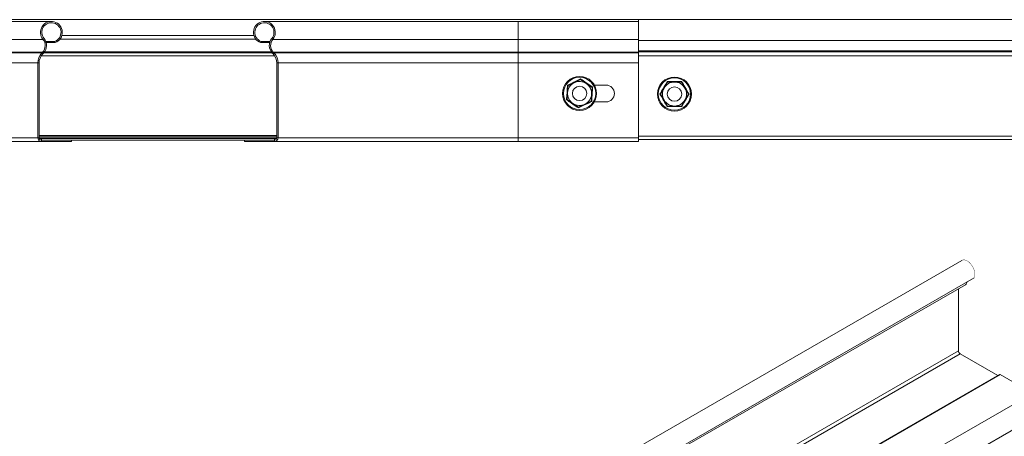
# Model space of a CAD drawing. Header units: millimetres. Extents: x 244 to 1375, y -1661 to 508.
# Tile 3 of 9: x 586 to 996, y -925 to -751. Entities that reach past the tile are written whole.
import ezdxf

# ---------------------------------------------------------------- set-up
doc = ezdxf.new("R2010")
doc.units = ezdxf.units.MM
doc.linetypes.add('K5LT32768', pattern=[0])
doc.linetypes.add('K5LT32769', pattern=[0])

msp = doc.modelspace()

# ---------------------------------------------------------------- linework, layer by layer
at = {"color": 7, "linetype": 'K5LT32768', "lineweight": 15}
for p, q in [((843.69, -751.23), (443.69, -751.23)), ((599.37, -751.98), (493.69, -751.98)), ((793.69, -751.98), (688.02, -751.98)), ((843.69, -751.98), (793.69, -751.98)), ((1043.69, -751.23), (843.69, -751.23)), ((843.69, -751.23), (843.69, -756.16)), ((603.74, -757.79), (683.65, -757.79)), ((843.69, -759.44), (843.69, -756.16)), ((493.69, -759.44), (595.87, -759.44)), ((595.87, -759.44), (596.29, -759.09)), ((597.01, -760.28), (600.76, -760.28)), ((597.18, -760.8), (600.95, -760.8)), ((600.95, -760.8), (600.76, -760.28)), ((686.44, -760.8), (686.63, -760.28)), ((686.44, -760.8), (690.21, -760.8)), ((686.63, -760.28), (690.38, -760.28)), ((691.52, -759.44), (691.1, -759.09)), ((691.52, -759.44), (793.69, -759.44)), ((793.69, -764.75), (793.69, -759.44)), ((793.69, -759.44), (843.69, -759.44)), ((843.69, -764.37), (843.69, -759.44)), ((843.69, -759.87), (1043.69, -759.87)), ((493.69, -764.75), (595.69, -764.75)), ((493.69, -765.11), (595.34, -765.11)), ((595.34, -765.11), (595.69, -764.75)), ((595.34, -765.11), (595.74, -765.49)), ((595.69, -764.75), (596.09, -765.13)), ((595.74, -765.49), (596.09, -765.13)), ((691.7, -764.75), (691.3, -765.13)), ((691.65, -765.49), (691.3, -765.13)), ((692.04, -765.11), (691.65, -765.49)), ((692.04, -765.11), (691.7, -764.75)), ((691.7, -764.75), (793.69, -764.75)), ((692.04, -765.11), (793.69, -765.11)), ((793.69, -765.11), (793.69, -764.75)), ((793.69, -764.75), (843.69, -764.75)), ((793.69, -769.24), (793.69, -765.11)), ((793.69, -765.11), (843.69, -765.11)), ((843.69, -764.17), (1043.69, -764.17)), ((843.69, -764.37), (843.69, -764.59)), ((843.69, -764.59), (843.69, -766.34)), ((843.69, -764.59), (1043.69, -764.59)), ((493.69, -769.24), (593.69, -769.24)), ((593.69, -769.24), (594.24, -769.24)), ((593.69, -800.48), (593.69, -769.24)), ((594.24, -800.48), (594.24, -769.24)), ((693.69, -769.24), (693.14, -769.24)), ((693.14, -800.48), (693.14, -769.24)), ((693.69, -800.48), (693.69, -769.24)), ((693.69, -769.24), (793.69, -769.24)), ((793.69, -800.48), (793.69, -769.24)), ((793.69, -769.24), (843.69, -769.24)), ((843.69, -766.34), (1043.69, -766.34)), ((843.69, -766.34), (843.69, -799.73)), ((843.69, -800.48), (843.69, -769.24)), ((814.41, -778.76), (814.16, -778.59)), ((814.41, -778.76), (817, -777.49)), ((817, -777.49), (819.59, -776.22)), ((819.59, -776.22), (819.61, -775.93)), ((819.59, -776.22), (821.99, -777.84)), ((821.99, -777.84), (824.38, -779.45)), ((830.19, -778.48), (825.37, -778.48)), ((854.36, -779.73), (855.81, -777.23)), ((855.81, -777.23), (855.66, -776.98)), ((858.69, -777.23), (855.81, -777.23)), ((861.58, -777.23), (858.69, -777.23)), ((861.58, -777.23), (861.73, -776.98)), ((861.58, -777.23), (863.02, -779.73)), ((814.21, -781.64), (814.01, -784.52)), ((814.41, -778.76), (814.21, -781.64)), ((824.18, -782.33), (823.98, -785.21)), ((824.38, -779.45), (824.18, -782.33)), ((824.64, -779.32), (824.38, -779.45)), ((852.63, -782.23), (852.92, -782.23)), ((852.92, -782.23), (854.36, -779.73)), ((854.36, -784.73), (852.92, -782.23)), ((863.02, -779.73), (864.47, -782.23)), ((864.47, -782.23), (863.02, -784.73)), ((864.47, -782.23), (864.76, -782.23)), ((814.01, -784.52), (813.74, -784.65)), ((816.4, -786.13), (814.01, -784.52)), ((818.8, -787.74), (816.4, -786.13)), ((821.39, -786.48), (818.8, -787.74)), ((823.98, -785.21), (821.39, -786.48)), ((824.23, -785.37), (823.98, -785.21)), ((825.37, -785.48), (830.19, -785.48)), ((855.81, -787.23), (854.36, -784.73)), ((863.02, -784.73), (861.58, -787.23)), ((818.78, -788.03), (818.8, -787.74)), ((855.66, -787.49), (855.81, -787.23)), ((858.69, -787.23), (855.81, -787.23)), ((861.58, -787.23), (858.69, -787.23)), ((861.73, -787.49), (861.58, -787.23)), ((493.69, -800.48), (593.69, -800.48)), ((493.69, -801.98), (595.19, -801.98)), ((593.69, -800.48), (594.24, -800.48)), ((594.24, -799.51), (693.14, -799.51)), ((594.28, -800.73), (595.19, -800.73)), ((595.19, -800.73), (595.19, -801.43)), ((595.19, -800.73), (692.19, -800.73)), ((595.19, -801.98), (595.19, -801.43)), ((607.69, -801.43), (595.19, -801.43)), ((595.19, -801.43), (692.19, -801.43)), ((607.69, -801.98), (595.19, -801.98)), ((607.69, -801.98), (607.69, -801.43)), ((679.69, -801.98), (679.69, -801.43)), ((679.69, -801.43), (692.19, -801.43)), ((679.69, -801.98), (692.19, -801.98)), ((692.19, -800.73), (692.19, -801.43)), ((692.19, -800.73), (693.11, -800.73)), ((692.19, -801.98), (692.19, -801.43)), ((692.19, -801.98), (793.69, -801.98)), ((693.69, -800.48), (693.14, -800.48)), ((693.69, -800.48), (793.69, -800.48)), ((793.69, -801.98), (793.69, -800.48)), ((793.69, -800.48), (843.69, -800.48)), ((793.69, -801.98), (843.69, -801.98)), ((843.69, -799.73), (1043.69, -799.73)), ((843.69, -801.98), (843.69, -800.48)), ((843.69, -801.23), (1043.69, -801.23)), ((978.26, -851.55), (412.57, -1178.11)), ((417.73, -1185.36), (983.42, -858.79)), ((414.11, -1188.27), (979.8, -861.71)), ((976.87, -863.39), (976.87, -889.26)), ((1040.94, -887.74), (899.52, -969.38)), ((411.19, -1215.83), (976.87, -889.26)), ((411.89, -1217.05), (977.58, -890.49)), ((977.58, -890.49), (993.22, -899.52)), ((904.87, -976.8), (1045.49, -895.62)), ((993.96, -899.09), (428.28, -1225.65)), ((428.58, -1225.68), (994.26, -899.12)), ((994.26, -899.12), (1007.74, -906.9))]:
    msp.add_line(p, q, dxfattribs=at)
at = {"color": 8, "linetype": 'K5LT32769', "lineweight": 15, "true_color": 0x808080}
for p, q in [((793.69, -759.44), (793.69, -751.98)), ((602.89, -759.42), (684.5, -759.42)), ((596.14, -765.07), (691.25, -765.07)), ((596.47, -764.66), (690.91, -764.66)), ((595.08, -766.34), (692.31, -766.34)), ((594.24, -800.11), (693.14, -800.11)), ((594.26, -800.63), (693.13, -800.63))]:
    msp.add_line(p, q, dxfattribs=at)
at = {"color": 7, "linetype": 'K5LT32768', "const_width": 0.15}
msp.add_lwpolyline([(983.42, -858.79), (983.71, -857.92), (983.72, -856.84), (983.46, -855.64), (982.94, -854.43), (982.22, -853.31), (981.36, -852.38), (980.42, -851.71), (979.49, -851.37), (978.65, -851.39), (978.26, -851.55)], dxfattribs=at)
at = {"color": 7, "linetype": 'K5LT32768', "lineweight": 15}
for centre, radius in [((819.19, -781.98), 7.1), ((819.19, -781.98), 6.73), ((858.69, -782.23), 7.1), ((858.69, -782.23), 6.73), ((819.19, -781.98), 3), ((858.69, -782.23), 3)]:
    msp.add_circle(centre, radius, dxfattribs=at)
for centre, radius, start, end in [((599.37, -756.53), 4.55, 290.35, 219.6825), ((599.37, -756.53), 4, 290.35, 219.6825), ((688.02, -756.53), 4.55, 320.3175, 249.65), ((688.02, -756.53), 4, 320.3175, 249.65), ((592.79, -761.99), 4, 316.4642, 39.6825), ((592.79, -761.99), 4.55, 316.4642, 39.6825), ((694.6, -761.99), 4.55, 140.3175, 223.5358), ((694.6, -761.99), 4, 140.3175, 223.5358), ((599.69, -769.24), 6, 136.4642, 180), ((599.69, -769.24), 5.45, 136.4642, 180), ((687.69, -769.24), 5.45, 0, 43.5358), ((687.69, -769.24), 6, 0, 43.5358), ((819.19, -781.98), 5, 116.0467, 176.0467), ((819.19, -781.98), 5, 56.0467, 116.0467), ((819.19, -781.98), 5, 356.0467, 56.0467), ((830.19, -781.98), 3.5, 270, 90), ((858.69, -782.23), 5, 90, 150), ((858.69, -782.23), 5, 30, 90), ((819.19, -781.98), 5, 176.0467, 236.0467), ((819.19, -781.98), 5, 296.0467, 356.0467), ((858.69, -782.23), 5, 150, 210), ((858.69, -782.23), 5, 330, 30), ((819.19, -781.98), 5, 236.0467, 296.0467), ((858.69, -782.23), 5, 210, 270), ((858.69, -782.23), 5, 270, 330), ((595.19, -800.48), 1.5, 180, 270), ((595.19, -800.48), 0.95, 180, 270), ((692.19, -800.48), 0.95, 270, 0), ((692.19, -800.48), 1.5, 270, 0), ((979.01, -860.59), 1.36, 305.128, 1.7303), ((978.41, -889.19), 1.54, 182.6052, 237.3943), ((994.09, -899.37), 0.302, 54.3824, 114.3081)]:
    msp.add_arc(centre, radius, start, end, dxfattribs=at)
for points, knots in [([(813.74, -784.65), (813.76, -784.41), (813.85, -783.23), (814.01, -781.19), (814.11, -779.41), (814.16, -778.59)], [0, 0, 0, 0, 0.118083, 0.592259, 1, 1, 1, 1]), ([(814.16, -778.59), (814.38, -778.49), (815.45, -777.98), (817.29, -777.09), (818.88, -776.3), (819.61, -775.93)], [0, 0, 0, 0, 0.118083, 0.592258, 1, 1, 1, 1]), ([(819.61, -775.93), (819.81, -776.06), (820.79, -776.74), (822.48, -777.89), (823.96, -778.87), (824.64, -779.32)], [0, 0, 0, 0, 0.118083, 0.592259, 1, 1, 1, 1]), ([(852.63, -782.23), (852.75, -782.03), (853.35, -781.01), (854.38, -779.24), (855.26, -777.69), (855.66, -776.98)], [0, 0, 0, 0, 0.118084, 0.592259, 1, 1, 1, 1]), ([(855.66, -776.98), (855.9, -776.98), (857.08, -776.99), (859.13, -777), (860.91, -776.99), (861.73, -776.98)], [0, 0, 0, 0, 0.118083, 0.592258, 1, 1, 1, 1]), ([(861.73, -776.98), (861.84, -777.19), (862.43, -778.22), (863.44, -779.99), (864.34, -781.53), (864.76, -782.23)], [0, 0, 0, 0, 0.118083, 0.592258, 1, 1, 1, 1]), ([(824.64, -779.32), (824.63, -779.55), (824.53, -780.74), (824.38, -782.78), (824.28, -784.55), (824.23, -785.37)], [0, 0, 0, 0, 0.118083, 0.592259, 1, 1, 1, 1]), ([(855.66, -787.49), (855.54, -787.28), (854.96, -786.25), (853.95, -784.47), (853.04, -782.94), (852.63, -782.23)], [0, 0, 0, 0, 0.118083, 0.592258, 1, 1, 1, 1]), ([(864.76, -782.23), (864.64, -782.44), (864.04, -783.46), (863.01, -785.23), (862.13, -786.77), (861.73, -787.49)], [0, 0, 0, 0, 0.118084, 0.592258, 1, 1, 1, 1]), ([(818.78, -788.03), (818.58, -787.9), (817.6, -787.23), (815.91, -786.08), (814.43, -785.1), (813.74, -784.65)], [0, 0, 0, 0, 0.118083, 0.592259, 1, 1, 1, 1]), ([(824.23, -785.37), (824.01, -785.47), (822.94, -785.98), (821.1, -786.87), (819.51, -787.67), (818.78, -788.03)], [0, 0, 0, 0, 0.118083, 0.592258, 1, 1, 1, 1]), ([(861.73, -787.49), (861.49, -787.48), (860.31, -787.47), (858.26, -787.46), (856.48, -787.48), (855.66, -787.49)], [0, 0, 0, 0, 0.118083, 0.592258, 1, 1, 1, 1])]:
    msp.add_open_spline(points, degree=3, knots=knots, dxfattribs=at)

doc.saveas('drawing.dxf')
